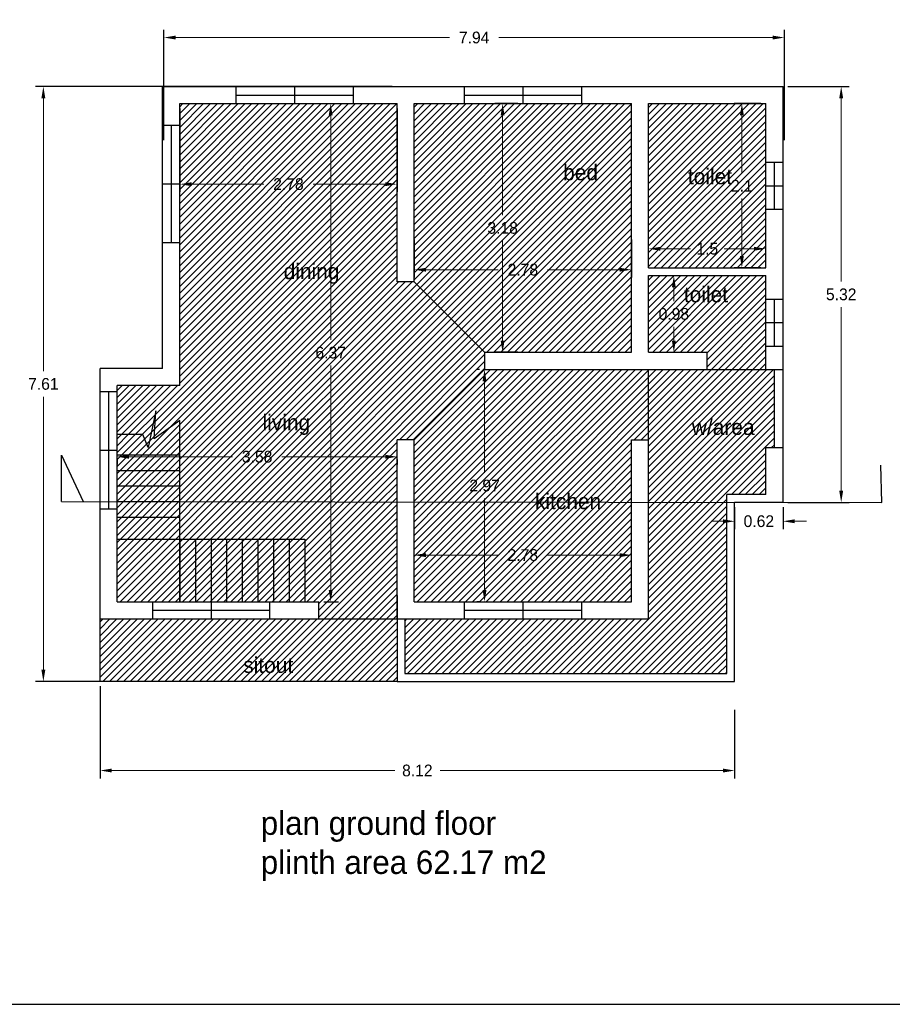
# Model space of a CAD drawing. Header units: inches. Extents: x -100 to 1476, y -184 to 112.
# Tile 21 of 36: x 152 to 163, y 11 to 24. Entities that reach past the tile are written whole.
import ezdxf

# ---------------------------------------------------------------- set-up
doc = ezdxf.new("R2010")
doc.units = ezdxf.units.IN
doc.header["$MEASUREMENT"] = 0
doc.header["$PDMODE"] = 66
doc.dimstyles.get("Standard").update_dxf_attribs({"dimtxt": 0.15, "dimasz": 0.15, "dimexe": 0.1, "dimexo": 0.0625, "dimgap": 0.09, "dimtad": 0, "dimtih": 1, "dimtoh": 1, "dimdec": 4, "dimdsep": 46, "dimtxsty": 'Standard', "dimcen": 0.09, "dimadec": 0, "dimazin": 0, "dimtfac": 1, "dimtdec": 4, "dimtofl": 0, "dimtmove": 0, "dimatfit": 3, "dimfxl": 0, "dimtolj": 1, "dimtzin": 0, "dimlwd": 15, "dimarcsym": 0})

# ---------------------------------------------------------------- blocks, each defined once
blk = doc.blocks.new('*D107')
at = {"color": 0, "lineweight": -2, "transparency": 16777216}
for p, q in [((154.066, 22.495), (154.066, 23.908)), ((162.006, 22.495), (162.006, 23.908))]:
    blk.add_line(p, q, dxfattribs=at)
at = {"color": 0, "lineweight": 15, "transparency": 16777216}
for p, q in [((154.216, 23.808), (157.721, 23.808)), ((161.856, 23.808), (158.351, 23.808))]:
    blk.add_line(p, q, dxfattribs=at)
at = {"color": 0, "transparency": 16777216}
for points in [[(154.216, 23.833), (154.216, 23.783), (154.066, 23.808)], [(161.856, 23.833), (161.856, 23.783), (162.006, 23.808)]]:
    blk.add_solid(points, dxfattribs=at)
at = {"layer": 'Defpoints', "color": 0, "transparency": 16777216}
for p in [(162.006, 23.808), (154.066, 22.432), (162.006, 22.432)]:
    blk.add_point(p, dxfattribs=at)
at = {"color": 0, "transparency": 16777216, "insert": (158.036, 23.808), "char_height": 0.15, "attachment_point": 5}
blk.add_mtext('\\A1;7.94', dxfattribs=at)
blk = doc.blocks.new('*D108')
at = {"color": 0, "lineweight": -2, "transparency": 16777216}
for p, q in [((162.051, 23.183), (162.833, 23.183)), ((162.051, 17.863), (162.833, 17.863))]:
    blk.add_line(p, q, dxfattribs=at)
at = {"color": 0, "lineweight": 15, "transparency": 16777216}
for p, q in [((162.733, 23.033), (162.733, 20.688)), ((162.733, 18.013), (162.733, 20.358))]:
    blk.add_line(p, q, dxfattribs=at)
at = {"color": 0, "transparency": 16777216}
for points in [[(162.708, 23.033), (162.758, 23.033), (162.733, 23.183)], [(162.708, 18.013), (162.758, 18.013), (162.733, 17.863)]]:
    blk.add_solid(points, dxfattribs=at)
at = {"layer": 'Defpoints', "color": 0, "transparency": 16777216}
for p in [(161.989, 23.183), (161.989, 17.863), (162.733, 17.863)]:
    blk.add_point(p, dxfattribs=at)
at = {"color": 0, "transparency": 16777216, "insert": (162.733, 20.523), "char_height": 0.15, "attachment_point": 5}
blk.add_mtext('\\A1;5.32', dxfattribs=at)
blk = doc.blocks.new('*D109')
at = {"color": 0, "lineweight": -2, "transparency": 16777216}
for p, q in [((153.249, 15.511), (153.249, 14.334)), ((161.369, 15.211), (161.369, 14.334))]:
    blk.add_line(p, q, dxfattribs=at)
at = {"color": 0, "lineweight": 15, "transparency": 16777216}
for p, q in [((153.399, 14.434), (157.019, 14.434)), ((161.219, 14.434), (157.599, 14.434))]:
    blk.add_line(p, q, dxfattribs=at)
at = {"color": 0, "transparency": 16777216}
for points in [[(153.399, 14.459), (153.399, 14.409), (153.249, 14.434)], [(161.219, 14.459), (161.219, 14.409), (161.369, 14.434)]]:
    blk.add_solid(points, dxfattribs=at)
at = {"layer": 'Defpoints', "color": 0, "transparency": 16777216}
for p in [(153.249, 15.573), (161.369, 15.273), (161.369, 14.434)]:
    blk.add_point(p, dxfattribs=at)
at = {"color": 0, "transparency": 16777216, "insert": (157.309, 14.434), "char_height": 0.15, "attachment_point": 5}
blk.add_mtext('\\A1;8.12', dxfattribs=at)
blk = doc.blocks.new('*D110')
at = {"color": 0, "lineweight": -2, "transparency": 16777216}
for p, q in [((161.369, 17.801), (161.369, 17.522)), ((161.989, 17.801), (161.989, 17.522))]:
    blk.add_line(p, q, dxfattribs=at)
at = {"color": 0, "lineweight": 15, "transparency": 16777216}
for p, q in [((161.219, 17.622), (161.069, 17.622)), ((162.139, 17.622), (162.289, 17.622))]:
    blk.add_line(p, q, dxfattribs=at)
at = {"color": 0, "transparency": 16777216}
for points in [[(161.219, 17.647), (161.219, 17.597), (161.369, 17.622)], [(162.139, 17.647), (162.139, 17.597), (161.989, 17.622)]]:
    blk.add_solid(points, dxfattribs=at)
at = {"layer": 'Defpoints', "color": 0, "transparency": 16777216}
for p in [(161.369, 17.863), (161.989, 17.863), (161.989, 17.622)]:
    blk.add_point(p, dxfattribs=at)
at = {"color": 0, "transparency": 16777216, "insert": (161.679, 17.622), "char_height": 0.15, "attachment_point": 5}
blk.add_mtext('\\A1;0.62', dxfattribs=at)
blk = doc.blocks.new('*D112')
at = {"color": 0, "lineweight": -2, "transparency": 16777216}
for p, q in [((153.469, 18.411), (153.469, 18.347)), ((157.049, 18.411), (157.049, 18.347))]:
    blk.add_line(p, q, dxfattribs=at)
at = {"color": 0, "lineweight": 15, "transparency": 16777216}
for p, q in [((153.619, 18.447), (154.944, 18.447)), ((156.899, 18.447), (155.574, 18.447))]:
    blk.add_line(p, q, dxfattribs=at)
at = {"color": 0, "transparency": 16777216}
for points in [[(153.619, 18.472), (153.619, 18.422), (153.469, 18.447)], [(156.899, 18.472), (156.899, 18.422), (157.049, 18.447)]]:
    blk.add_solid(points, dxfattribs=at)
at = {"layer": 'Defpoints', "color": 0, "transparency": 16777216}
for p in [(153.469, 18.473), (157.049, 18.473), (157.049, 18.447)]:
    blk.add_point(p, dxfattribs=at)
at = {"color": 0, "transparency": 16777216, "insert": (155.259, 18.447), "char_height": 0.15, "attachment_point": 5}
blk.add_mtext('\\A1;3.58', dxfattribs=at)
blk = doc.blocks.new('*D113')
at = {"color": 0, "lineweight": -2, "transparency": 16777216}
for p, q in [((157.269, 21.226), (157.269, 20.739)), ((160.049, 21.226), (160.049, 20.739))]:
    blk.add_line(p, q, dxfattribs=at)
at = {"color": 0, "lineweight": 15, "transparency": 16777216}
for p, q in [((157.419, 20.839), (158.344, 20.839)), ((159.899, 20.839), (158.974, 20.839))]:
    blk.add_line(p, q, dxfattribs=at)
at = {"color": 0, "transparency": 16777216}
for points in [[(157.419, 20.864), (157.419, 20.814), (157.269, 20.839)], [(159.899, 20.864), (159.899, 20.814), (160.049, 20.839)]]:
    blk.add_solid(points, dxfattribs=at)
at = {"layer": 'Defpoints', "color": 0, "transparency": 16777216}
for p in [(157.269, 21.289), (160.049, 21.289), (160.049, 20.839)]:
    blk.add_point(p, dxfattribs=at)
at = {"color": 0, "transparency": 16777216, "insert": (158.659, 20.839), "char_height": 0.15, "attachment_point": 5}
blk.add_mtext('\\A1;2.78', dxfattribs=at)
blk = doc.blocks.new('*D114')
at = {"color": 0, "lineweight": -2, "transparency": 16777216}
for p, q in [((158.596, 22.963), (158.3, 22.963)), ((158.596, 19.783), (158.3, 19.783))]:
    blk.add_line(p, q, dxfattribs=at)
at = {"color": 0, "lineweight": 15, "transparency": 16777216}
for p, q in [((158.4, 22.813), (158.4, 21.538)), ((158.4, 19.933), (158.4, 21.208))]:
    blk.add_line(p, q, dxfattribs=at)
at = {"color": 0, "transparency": 16777216}
for points in [[(158.375, 22.813), (158.425, 22.813), (158.4, 22.963)], [(158.375, 19.933), (158.425, 19.933), (158.4, 19.783)]]:
    blk.add_solid(points, dxfattribs=at)
at = {"layer": 'Defpoints', "color": 0, "transparency": 16777216}
for p in [(158.659, 22.963), (158.4, 19.783), (158.659, 19.783)]:
    blk.add_point(p, dxfattribs=at)
at = {"color": 0, "transparency": 16777216, "insert": (158.4, 21.373), "char_height": 0.15, "attachment_point": 5}
blk.add_mtext('\\A1;3.18', dxfattribs=at)
blk = doc.blocks.new('*D115')
at = {"color": 0, "lineweight": -2, "transparency": 16777216}
for p, q in [((158.106, 19.563), (158.069, 19.563)), ((158.106, 16.593), (158.069, 16.593))]:
    blk.add_line(p, q, dxfattribs=at)
at = {"color": 0, "lineweight": 15, "transparency": 16777216}
for p, q in [((158.169, 19.413), (158.169, 18.243)), ((158.169, 16.743), (158.169, 17.913))]:
    blk.add_line(p, q, dxfattribs=at)
at = {"color": 0, "transparency": 16777216}
for points in [[(158.144, 19.413), (158.194, 19.413), (158.169, 19.563)], [(158.144, 16.743), (158.194, 16.743), (158.169, 16.593)]]:
    blk.add_solid(points, dxfattribs=at)
at = {"layer": 'Defpoints', "color": 0, "transparency": 16777216}
for p in [(158.169, 19.563), (158.169, 16.593), (158.169, 16.593)]:
    blk.add_point(p, dxfattribs=at)
at = {"color": 0, "transparency": 16777216, "insert": (158.169, 18.078), "char_height": 0.15, "attachment_point": 5}
blk.add_mtext('\\A1;2.97', dxfattribs=at)
blk = doc.blocks.new('*D116')
at = {"color": 0, "lineweight": -2, "transparency": 16777216}
for p, q in [((157.269, 16.656), (157.269, 17.289)), ((160.049, 16.656), (160.049, 17.289))]:
    blk.add_line(p, q, dxfattribs=at)
at = {"color": 0, "lineweight": 15, "transparency": 16777216}
for p, q in [((157.419, 17.189), (158.344, 17.189)), ((159.899, 17.189), (158.974, 17.189))]:
    blk.add_line(p, q, dxfattribs=at)
at = {"color": 0, "transparency": 16777216}
for points in [[(157.419, 17.214), (157.419, 17.164), (157.269, 17.189)], [(159.899, 17.214), (159.899, 17.164), (160.049, 17.189)]]:
    blk.add_solid(points, dxfattribs=at)
at = {"layer": 'Defpoints', "color": 0, "transparency": 16777216}
for p in [(160.049, 17.189), (157.269, 16.593), (160.049, 16.593)]:
    blk.add_point(p, dxfattribs=at)
at = {"color": 0, "transparency": 16777216, "insert": (158.659, 17.189), "char_height": 0.15, "attachment_point": 5}
blk.add_mtext('\\A1;2.78', dxfattribs=at)
blk = doc.blocks.new('*D119')
at = {"color": 0, "lineweight": -2, "transparency": 16777216}
for p, q in [((154.269, 22.901), (154.269, 21.833)), ((157.049, 22.901), (157.049, 21.833))]:
    blk.add_line(p, q, dxfattribs=at)
at = {"color": 0, "lineweight": 15, "transparency": 16777216}
for p, q in [((154.419, 21.933), (155.344, 21.933)), ((156.899, 21.933), (155.974, 21.933))]:
    blk.add_line(p, q, dxfattribs=at)
at = {"color": 0, "transparency": 16777216}
for points in [[(154.419, 21.958), (154.419, 21.908), (154.269, 21.933)], [(156.899, 21.958), (156.899, 21.908), (157.049, 21.933)]]:
    blk.add_solid(points, dxfattribs=at)
at = {"layer": 'Defpoints', "color": 0, "transparency": 16777216}
for p in [(154.269, 22.963), (157.049, 22.963), (154.269, 21.933)]:
    blk.add_point(p, dxfattribs=at)
at = {"color": 0, "transparency": 16777216, "insert": (155.659, 21.933), "char_height": 0.15, "attachment_point": 5}
blk.add_mtext('\\A1;2.78', dxfattribs=at)
blk = doc.blocks.new('*D123')
at = {"color": 0, "lineweight": -2, "transparency": 16777216}
for p, q in [((160.269, 20.926), (160.269, 21.207)), ((161.769, 20.926), (161.769, 21.207))]:
    blk.add_line(p, q, dxfattribs=at)
at = {"color": 0, "lineweight": 15, "transparency": 16777216}
for p, q in [((160.419, 21.107), (160.804, 21.107)), ((161.619, 21.107), (161.234, 21.107))]:
    blk.add_line(p, q, dxfattribs=at)
at = {"color": 0, "transparency": 16777216}
for points in [[(160.419, 21.132), (160.419, 21.082), (160.269, 21.107)], [(161.619, 21.132), (161.619, 21.082), (161.769, 21.107)]]:
    blk.add_solid(points, dxfattribs=at)
at = {"layer": 'Defpoints', "color": 0, "transparency": 16777216}
for p in [(161.769, 21.107), (160.269, 20.863), (161.769, 20.863)]:
    blk.add_point(p, dxfattribs=at)
at = {"color": 0, "transparency": 16777216, "insert": (161.019, 21.107), "char_height": 0.15, "attachment_point": 5}
blk.add_mtext('\\A1;1.5', dxfattribs=at)
blk = doc.blocks.new('*D124')
at = {"color": 0, "lineweight": -2, "transparency": 16777216}
for p, q in [((161.706, 22.963), (161.362, 22.963)), ((161.706, 20.863), (161.362, 20.863))]:
    blk.add_line(p, q, dxfattribs=at)
at = {"color": 0, "lineweight": 15, "transparency": 16777216}
for p, q in [((161.462, 22.813), (161.462, 22.078)), ((161.462, 21.013), (161.462, 21.748))]:
    blk.add_line(p, q, dxfattribs=at)
at = {"color": 0, "transparency": 16777216}
for points in [[(161.437, 22.813), (161.487, 22.813), (161.462, 22.963)], [(161.437, 21.013), (161.487, 21.013), (161.462, 20.863)]]:
    blk.add_solid(points, dxfattribs=at)
at = {"layer": 'Defpoints', "color": 0, "transparency": 16777216}
for p in [(161.769, 22.963), (161.462, 20.863), (161.769, 20.863)]:
    blk.add_point(p, dxfattribs=at)
at = {"color": 0, "transparency": 16777216, "insert": (161.462, 21.913), "char_height": 0.15, "attachment_point": 5}
blk.add_mtext('\\A1;2.1', dxfattribs=at)
blk = doc.blocks.new('*D125')
at = {"color": 0, "lineweight": -2, "transparency": 16777216}
for p, q in [((160.331, 20.763), (160.691, 20.763)), ((160.331, 19.783), (160.691, 19.783))]:
    blk.add_line(p, q, dxfattribs=at)
at = {"color": 0, "lineweight": 15, "transparency": 16777216}
for p, q in [((160.591, 20.613), (160.591, 20.438)), ((160.591, 19.933), (160.591, 20.108))]:
    blk.add_line(p, q, dxfattribs=at)
at = {"color": 0, "transparency": 16777216}
for points in [[(160.566, 20.613), (160.616, 20.613), (160.591, 20.763)], [(160.566, 19.933), (160.616, 19.933), (160.591, 19.783)]]:
    blk.add_solid(points, dxfattribs=at)
at = {"layer": 'Defpoints', "color": 0, "transparency": 16777216}
for p in [(160.269, 20.763), (160.269, 19.783), (160.591, 19.783)]:
    blk.add_point(p, dxfattribs=at)
at = {"color": 0, "transparency": 16777216, "insert": (160.591, 20.273), "char_height": 0.15, "attachment_point": 5}
blk.add_mtext('\\A1;0.98', dxfattribs=at)
blk = doc.blocks.new('*D132')
at = {"color": 0, "lineweight": -2, "transparency": 16777216}
for p, q in [((156.986, 23.183), (152.423, 23.183)), ((156.986, 15.573), (152.423, 15.573))]:
    blk.add_line(p, q, dxfattribs=at)
at = {"color": 0, "lineweight": 15, "transparency": 16777216}
for p, q in [((152.523, 23.033), (152.523, 19.543)), ((152.523, 15.723), (152.523, 19.213))]:
    blk.add_line(p, q, dxfattribs=at)
at = {"color": 0, "transparency": 16777216}
for points in [[(152.498, 23.033), (152.548, 23.033), (152.523, 23.183)], [(152.498, 15.723), (152.548, 15.723), (152.523, 15.573)]]:
    blk.add_solid(points, dxfattribs=at)
at = {"layer": 'Defpoints', "color": 0, "transparency": 16777216}
for p in [(157.049, 23.183), (152.523, 15.573), (157.049, 15.573)]:
    blk.add_point(p, dxfattribs=at)
at = {"color": 0, "transparency": 16777216, "insert": (152.523, 19.378), "char_height": 0.15, "attachment_point": 5}
blk.add_mtext('\\A1;7.61', dxfattribs=at)
blk = doc.blocks.new('*D146')
at = {"color": 0, "lineweight": -2, "transparency": 16777216}
for p, q in [((155.799, 22.963), (156.3, 22.963)), ((156.111, 16.593), (156.3, 16.593))]:
    blk.add_line(p, q, dxfattribs=at)
at = {"color": 0, "lineweight": 15, "transparency": 16777216}
for p, q in [((156.2, 22.813), (156.2, 19.943)), ((156.2, 16.743), (156.2, 19.613))]:
    blk.add_line(p, q, dxfattribs=at)
at = {"color": 0, "transparency": 16777216}
for points in [[(156.175, 22.813), (156.225, 22.813), (156.2, 22.963)], [(156.175, 16.743), (156.225, 16.743), (156.2, 16.593)]]:
    blk.add_solid(points, dxfattribs=at)
at = {"layer": 'Defpoints', "color": 0, "transparency": 16777216}
for p in [(155.737, 22.963), (156.049, 16.593), (156.2, 16.593)]:
    blk.add_point(p, dxfattribs=at)
at = {"color": 0, "transparency": 16777216, "insert": (156.2, 19.778), "char_height": 0.15, "attachment_point": 5}
blk.add_mtext('\\A1;6.37', dxfattribs=at)

msp = doc.modelspace()

# ---------------------------------------------------------------- hatches: boundary and pattern name
h = msp.add_hatch()
h.set_pattern_fill('ANSI31', color=2, scale=0.5, style=0)
h.paths.add_polyline_path([(160.04879, 22.96332), (157.26879, 22.96332), (157.26879, 20.68332), (158.16879, 19.78332), (160.04879, 19.78332)])
h.paths.add_polyline_path([(160.26879, 19.56332), (158.16879, 19.56332), (157.26879, 18.66332), (157.26879, 17.86999), (160.04879, 17.8669), (160.04879, 18.66332), (160.26879, 18.66332)])
h.paths.add_polyline_path([(161.76879, 18.56332), (161.87879, 18.56332), (161.87879, 19.56332), (161.76879, 19.56332), (160.26879, 19.56332), (160.26879, 17.86665), (161.26879, 17.86554), (161.26879, 17.96332), (161.76879, 17.96332)])
h.paths.add_polyline_path([(161.76879, 22.96332), (160.26879, 22.96332), (160.26879, 20.86332), (161.76879, 20.86332)])
h.paths.add_polyline_path([(161.26879, 17.86554), (160.26879, 17.86665), (160.26879, 16.37332), (157.14879, 16.37332), (157.14879, 15.67332), (161.26879, 15.67332)])
h.paths.add_polyline_path([(157.04879, 16.37332), (153.24879, 16.37332), (153.24879, 15.57332), (157.04879, 15.57332)])
h.paths.add_polyline_path([(157.04879, 17.87024), (154.28093, 17.87332), (154.26879, 17.87332), (154.26879, 17.39332), (155.86879, 17.39332), (155.86879, 16.59332), (156.04879, 16.59332), (156.04879, 16.37332), (157.04879, 16.37332), (157.04879, 16.67332)])
h.paths.add_polyline_path([(158.19379, 20.97392), (159.12379, 20.97392), (159.12379, 20.70392), (158.19379, 20.70392)], flags=24)
h.paths.add_polyline_path([(157.96465, 21.50832), (158.83465, 21.50832), (158.83465, 21.23832), (157.96465, 21.23832)], flags=24)
h.paths.add_polyline_path([(159.12406, 22.23297), (159.65187, 22.23297), (159.65187, 21.92973), (159.12406, 21.92973)], flags=24)
h.paths.add_polyline_path([(157.70379, 18.21332), (158.63379, 18.21332), (158.63379, 17.94332), (157.70379, 17.94332)], flags=24)
h.paths.add_polyline_path([(158.7638, 18.02742), (159.71123, 18.02742), (159.71123, 17.72419), (158.7638, 17.72419)], flags=9)
h.paths.add_polyline_path([(160.77174, 18.97603), (161.69745, 18.97603), (161.69745, 18.66917), (160.77174, 18.66917)], flags=24)
h.paths.add_polyline_path([(160.59879, 21.24244), (161.43879, 21.24244), (161.43879, 20.97244), (160.59879, 20.97244)], flags=24)
h.paths.add_polyline_path([(161.04155, 22.04832), (161.88155, 22.04832), (161.88155, 21.77832), (161.04155, 21.77832)], flags=9)
h.paths.add_polyline_path([(160.72078, 22.18208), (161.40402, 22.18208), (161.40402, 21.87884), (160.72078, 21.87884)], flags=24)
h.paths.add_polyline_path([(155.03122, 15.93297), (155.78837, 15.93297), (155.78837, 15.62973), (155.03122, 15.62973)], flags=24)
h = msp.add_hatch()
h.set_pattern_fill('ANSI31', color=2, scale=0.5, style=0)
h.paths.add_polyline_path([(154.26879, 19.35732), (153.46879, 19.35732), (153.46879, 18.72969), (153.79609, 18.72969), (153.86486, 18.56487), (153.96381, 19.0351), (153.94139, 18.67694), (154.26879, 18.91198), (154.26879, 17.87334), (157.04879, 17.87024), (157.04879, 18.66332), (157.26879, 18.66332), (158.16879, 19.56332), (158.16879, 19.78332), (157.26879, 20.68332), (157.04879, 20.68332), (157.04879, 22.96332), (154.26879, 22.96332)])
h.paths.add_polyline_path([(154.99629, 18.5599), (155.52129, 18.5599), (155.52129, 18.3349), (154.99629, 18.3349)], flags=24)
h.paths.add_polyline_path([(155.39629, 22.04582), (155.92129, 22.04582), (155.92129, 21.82082), (155.39629, 21.82082)], flags=24)
h.paths.add_polyline_path([(155.93726, 19.89082), (156.46226, 19.89082), (156.46226, 19.66582), (155.93726, 19.66582)], flags=24)
h.paths.add_polyline_path([(155.2784, 19.03589), (155.9784, 19.03589), (155.9784, 18.67704), (155.2784, 18.67704)], flags=24)
h.paths.add_polyline_path([(155.54837, 20.96873), (156.36589, 20.96873), (156.36589, 20.60987), (155.54837, 20.60987)], flags=24)
h = msp.add_hatch()
h.set_pattern_fill('ANSI31', color=2, scale=0.5, style=0)
h.paths.add_polyline_path([(161.01879, 19.78332), (161.01879, 19.56332), (161.76879, 19.56332), (161.76879, 20.76332), (160.26879, 20.76332), (160.26879, 19.78332)])
h.paths.add_polyline_path([(160.34118, 20.38582), (160.84118, 20.38582), (160.84118, 20.16082), (160.34118, 20.16082)], flags=24)
h.paths.add_polyline_path([(160.66982, 20.67235), (161.35306, 20.67235), (161.35306, 20.36911), (160.66982, 20.36911)], flags=24)
h = msp.add_hatch()
h.set_pattern_fill('ANSI31', color=2, scale=0.5, style=0)
h.paths.add_polyline_path([(160.04879, 17.8669), (157.26879, 17.86999), (157.26879, 16.59332), (160.04879, 16.59332)])
h.paths.add_polyline_path([(154.26879, 17.39332), (153.46879, 17.39332), (153.46879, 16.59332), (154.26879, 16.59332)])
h.paths.add_polyline_path([(154.26879, 17.67332), (153.46879, 17.67332), (153.46879, 17.39332), (154.26879, 17.39332)])
h.paths.add_polyline_path([(154.26879, 17.87332), (153.46879, 17.87332), (153.46879, 17.67332), (154.26879, 17.67332)])
h.paths.add_polyline_path([(154.26879, 18.07332), (153.46879, 18.07332), (153.46879, 17.87423), (154.26879, 17.87334)])
h.paths.add_polyline_path([(154.26879, 18.27332), (153.46879, 18.27332), (153.46879, 18.07332), (154.26879, 18.07332)])
h.paths.add_polyline_path([(154.26879, 18.47332), (153.46879, 18.47332), (153.46879, 18.27332), (154.26879, 18.27332)])
h.paths.add_polyline_path([(154.26879, 18.91198), (153.94139, 18.67694), (153.96381, 19.0351), (153.86486, 18.56487), (153.79609, 18.72969), (153.46879, 18.72969), (153.46879, 18.47332), (154.26879, 18.47332)])
h.paths.add_polyline_path([(154.46879, 17.39332), (154.26879, 17.39332), (154.26879, 16.59332), (154.46879, 16.59332)])
h.paths.add_polyline_path([(154.66879, 17.39332), (154.46879, 17.39332), (154.46879, 16.59332), (154.66879, 16.59332)])
h.paths.add_polyline_path([(154.86879, 17.39332), (154.66879, 17.39332), (154.66879, 16.59332), (154.86879, 16.59332)])
h.paths.add_polyline_path([(155.06879, 17.39332), (154.86879, 17.39332), (154.86879, 16.59332), (155.06879, 16.59332)])
h.paths.add_polyline_path([(155.26879, 17.39332), (155.06879, 17.39332), (155.06879, 16.59332), (155.26879, 16.59332)])
h.paths.add_polyline_path([(155.46879, 17.39332), (155.26879, 17.39332), (155.26879, 16.59332), (155.46879, 16.59332)])
h.paths.add_polyline_path([(155.66879, 17.39332), (155.46879, 17.39332), (155.46879, 16.59332), (155.66879, 16.59332)])
h.paths.add_polyline_path([(155.86879, 17.39332), (155.66879, 17.39332), (155.66879, 16.59332), (155.86879, 16.59332)])
h.paths.add_polyline_path([(158.7638, 18.02742), (159.71123, 18.02742), (159.71123, 17.72419), (158.7638, 17.72419)], flags=9)

# ---------------------------------------------------------------- linework, layer by layer
at = {"color": 0}
for p, q in [((154.04879, 23.18332), (161.98879, 23.18332)), ((154.04879, 19.57732), (154.04879, 23.18332)), ((154.98677, 23.18332), (154.98677, 22.96332)), ((155.73677, 23.18332), (155.73677, 22.96332)), ((156.48677, 23.18332), (156.48677, 22.96332)), ((157.90879, 23.18332), (157.90879, 22.96332)), ((158.65879, 23.18332), (158.65879, 22.96332)), ((159.40879, 23.18332), (159.40879, 22.96332)), ((161.98879, 17.86332), (161.98879, 23.18332)), ((154.98677, 23.07332), (156.48677, 23.07332)), ((157.90879, 23.07332), (159.40879, 23.07332)), ((154.26879, 22.96332), (157.04879, 22.96332)), ((154.26879, 19.35732), (154.26879, 22.96332)), ((157.04879, 20.68332), (157.04879, 22.96332)), ((157.26879, 22.96332), (160.04879, 22.96332)), ((157.26879, 20.68332), (157.26879, 22.96332)), ((157.26879, 20.68332), (157.26879, 22.96332)), ((160.04879, 19.78332), (160.04879, 22.96332)), ((160.26879, 22.96332), (161.76879, 22.96332)), ((160.26879, 20.86332), (160.26879, 22.96332)), ((161.76879, 20.86332), (161.76879, 22.96332)), ((154.26879, 22.68332), (154.04879, 22.68332)), ((154.15879, 22.68332), (154.15879, 21.18332)), ((161.76879, 22.21332), (161.98879, 22.21332)), ((161.87879, 21.61332), (161.87879, 22.21332)), ((154.26879, 21.93332), (154.04879, 21.93332)), ((161.76879, 21.91332), (161.98879, 21.91332)), ((161.76879, 21.61332), (161.98879, 21.61332)), ((154.26879, 21.18332), (154.04879, 21.18332)), ((160.26879, 20.86332), (161.76879, 20.86332)), ((157.26879, 20.68332), (157.04879, 20.68332)), ((157.26879, 20.68332), (158.16879, 19.78332)), ((160.26879, 20.76332), (161.76879, 20.76332)), ((160.26879, 19.78332), (160.26879, 20.76332)), ((161.76879, 19.56332), (161.76879, 20.76332)), ((161.76879, 20.46332), (161.98879, 20.46332)), ((161.87879, 19.86332), (161.87879, 20.46332)), ((161.76879, 20.16332), (161.98879, 20.16332)), ((158.16879, 19.78332), (160.04879, 19.78332)), ((158.16879, 19.78332), (158.16879, 19.56332)), ((160.26879, 19.78332), (161.01879, 19.78332)), ((161.01879, 19.56332), (161.01879, 19.78332)), ((161.76879, 19.86332), (161.98879, 19.86332)), ((153.24879, 16.37332), (153.24879, 19.57732)), ((154.04879, 19.57732), (153.24879, 19.57732)), ((157.26879, 18.66332), (158.16879, 19.56332)), ((158.16879, 19.56332), (161.76879, 19.56332)), ((160.26879, 16.37332), (160.26879, 19.56332)), ((161.76879, 19.56332), (161.98879, 19.56332)), ((161.87879, 18.56332), (161.87879, 19.56332)), ((153.46879, 19.27832), (153.24879, 19.27832)), ((153.35879, 19.27832), (153.35879, 17.77832)), ((153.46879, 16.59332), (153.46879, 19.35732)), ((154.26879, 19.35732), (153.46879, 19.35732)), ((153.96381, 19.0351), (153.86486, 18.56487)), ((153.94139, 18.67694), (153.96381, 19.0351)), ((154.26879, 18.91198), (153.94139, 18.67694)), ((154.26879, 16.59332), (154.26879, 18.91198)), ((153.79609, 18.72969), (153.46879, 18.72969)), ((153.86486, 18.56487), (153.79609, 18.72969)), ((157.04879, 16.37332), (157.04879, 18.66332)), ((157.26879, 18.66332), (157.04879, 18.66332)), ((157.26879, 16.59332), (157.26879, 18.66332)), ((157.26879, 16.59332), (157.26879, 18.66332)), ((160.04879, 16.59332), (160.04879, 18.66332)), ((160.04879, 18.66332), (160.26879, 18.66332)), ((153.46879, 18.52832), (153.24879, 18.52832)), ((161.76879, 17.96332), (161.76879, 18.56332)), ((161.76879, 18.56332), (161.98879, 18.56332)), ((153.46879, 18.47332), (154.26879, 18.47332)), ((153.46879, 18.27332), (154.26879, 18.27332)), ((153.46879, 18.07332), (154.26879, 18.07332)), ((161.76879, 17.96332), (161.26879, 17.96332)), ((161.26879, 15.67332), (161.26879, 17.96332)), ((153.46879, 17.77832), (153.24879, 17.77832)), ((153.46879, 17.87332), (154.26879, 17.87332)), ((161.98879, 17.86332), (161.36879, 17.86332)), ((161.36879, 15.57332), (161.36879, 17.86332)), ((153.46879, 17.67332), (154.26879, 17.67332)), ((153.46879, 17.39332), (155.86879, 17.39332)), ((154.26879, 17.39332), (154.26879, 16.59332)), ((154.46879, 17.39332), (154.46879, 16.59332)), ((154.66879, 17.39332), (154.66879, 16.59332)), ((154.86879, 17.39332), (154.86879, 16.59332)), ((155.06879, 17.39332), (155.06879, 16.59332)), ((155.26879, 17.39332), (155.26879, 16.59332)), ((155.46879, 17.39332), (155.46879, 16.59332)), ((155.66879, 17.39332), (155.66879, 16.59332)), ((155.86879, 17.39332), (155.86879, 16.59332)), ((153.24879, 15.57332), (153.24879, 16.67332)), ((157.04879, 16.67332), (157.04879, 15.57332)), ((153.46879, 16.59332), (156.04879, 16.59332)), ((153.91879, 16.59332), (153.91879, 16.37332)), ((154.66879, 16.59332), (154.66879, 16.37332)), ((155.41879, 16.59332), (155.41879, 16.37332)), ((156.04879, 16.37332), (156.04879, 16.59332)), ((157.26879, 16.59332), (160.04879, 16.59332)), ((157.90879, 16.59332), (157.90879, 16.37332)), ((158.65879, 16.59332), (158.65879, 16.37332)), ((159.40879, 16.59332), (159.40879, 16.37332)), ((153.24879, 16.37332), (160.26879, 16.37332)), ((153.91879, 16.48332), (155.41879, 16.48332)), ((157.14879, 16.37332), (157.14879, 15.67332)), ((157.90879, 16.48332), (159.40879, 16.48332)), ((157.14879, 15.67332), (161.26879, 15.67332)), ((157.04879, 15.57332), (153.24879, 15.57332)), ((157.04879, 15.57332), (161.36879, 15.57332))]:
    msp.add_line(p, q, dxfattribs=at)
at = {"color": 2}
for p, q in [((153.46879, 16.59332), (153.46879, 19.35732)), ((152.75599, 17.87502), (152.75599, 18.46585)), ((152.75599, 18.46585), (153.03285, 17.87472)), ((163.253, 17.86332), (163.24188, 18.34142)), ((152.75599, 17.87502), (163.253, 17.86332))]:
    msp.add_line(p, q, dxfattribs=at)
msp.add_lwpolyline([(197.01908, 36.95225), (151.19234, 36.95225), (151.19234, 11.44433), (197.01908, 11.44433)], close=True, dxfattribs=at)

# ---------------------------------------------------------------- texts
at = {"color": 0, "attachment_point": 1}
for s, insert, char_height, width in [('{\\fUtsaah|b0|i0|c0|p34;bed}', (159.17406, 22.18297), 0.2, 1.6880562), ('{\\fUtsaah|b0|i0|c0|p34;toilet}', (160.77078, 22.13208), 0.2, 1.6880562), ('{\\fUtsaah|b0|i0|c0|p34;dining}', (155.59837, 20.91873), 0.2, 1.6880562), ('{\\fUtsaah|b0|i0|c0|p34;toilet}', (160.71982, 20.62235), 0.2, 1.6880562), ('{\\fUtsaah|b0|i0|c0|p34;living}', (155.3284, 18.98589), 0.2, 1.6880562), ('{\\fUtsaah|b0|i0|c0|p34;w/area}', (160.82174, 18.92603), 0.2, 1.6880562), ('{\\fUtsaah|b0|i0|c0|p34;kitchen}', (158.8138, 17.97742), 0.2, 1.6880562), ('{\\fUtsaah|b0|i0|c0|p34;sitout}', (155.08122, 15.88297), 0.2, 1.6880562), ('{\\fVani|b0|i0|c0|p34;plan ground floor \\Pplinth area 62.17 m2}', (155.30481, 13.91155), 0.3, 4.830931)]:
    msp.add_mtext(s, dxfattribs=dict(at, insert=insert, char_height=char_height, width=width))

# ---------------------------------------------------------------- dimensions: what is measured, and where the dimension line sits
at = {"color": 0}
for base, p1, p2, picture, middle in [((162.0063, 23.80797), (154.0663, 22.4324), (162.0063, 22.4324), '*D107', (158.0363, 23.80797)), ((154.26879, 21.93332), (157.04879, 22.96332), (154.26879, 22.96332), '*D119', (155.65879, 21.93332)), ((160.04879, 20.83892), (157.26879, 21.28892), (160.04879, 21.28892), '*D113', (158.65879, 20.83892)), ((161.76879, 21.10744), (160.26879, 20.86332), (161.76879, 20.86332), '*D123', (161.01879, 21.10744)), ((157.04879, 18.4474), (153.46879, 18.47332), (157.04879, 18.47332), '*D112', (155.25879, 18.4474)), ((161.98879, 17.62153), (161.36879, 17.86332), (161.98879, 17.86332), '*D110', (161.67879, 17.62153)), ((160.04879, 17.18944), (157.26879, 16.59332), (160.04879, 16.59332), '*D116', (158.65879, 17.18944)), ((161.36879, 14.43375), (153.24879, 15.57332), (161.36879, 15.27332), '*D109', (157.30879, 14.43375))]:
    dim = msp.add_linear_dim(base=base, p1=p1, p2=p2, dimstyle='Standard', dxfattribs=at)
    dim.commit()
    dim.dimension.update_dxf_attribs({"geometry": picture, "text_midpoint": middle})
at = {"color": 2}
for base, p1, p2, picture, middle in [((152.52332, 15.57332), (157.04879, 23.18332), (157.04879, 15.57332), '*D132', (152.52332, 19.37832)), ((156.19976, 16.59332), (155.73677, 22.96332), (156.04879, 16.59332), '*D146', (156.19976, 19.77832))]:
    dim = msp.add_linear_dim(base=base, p1=p1, p2=p2, angle=90, dimstyle='Standard', dxfattribs=at)
    dim.commit()
    dim.dimension.update_dxf_attribs({"geometry": picture, "text_midpoint": middle})
at = {"color": 0}
for base, p1, p2, picture, middle in [((162.73324, 17.86332), (161.98879, 23.18332), (161.98879, 17.86332), '*D108', (162.73324, 20.52332)), ((158.39965, 19.78332), (158.65879, 22.96332), (158.65879, 19.78332), '*D114', (158.39965, 21.37332)), ((161.46155, 20.86332), (161.76879, 22.96332), (161.76879, 20.86332), '*D124', (161.46155, 21.91332)), ((160.59118, 19.78332), (160.26879, 20.76332), (160.26879, 19.78332), '*D125', (160.59118, 20.27332)), ((158.16879, 16.59332), (158.16879, 19.56332), (158.16879, 16.59332), '*D115', (158.16879, 18.07832))]:
    dim = msp.add_linear_dim(base=base, p1=p1, p2=p2, angle=90, dimstyle='Standard', dxfattribs=at)
    dim.commit()
    dim.dimension.update_dxf_attribs({"geometry": picture, "text_midpoint": middle})

doc.saveas('drawing.dxf')
